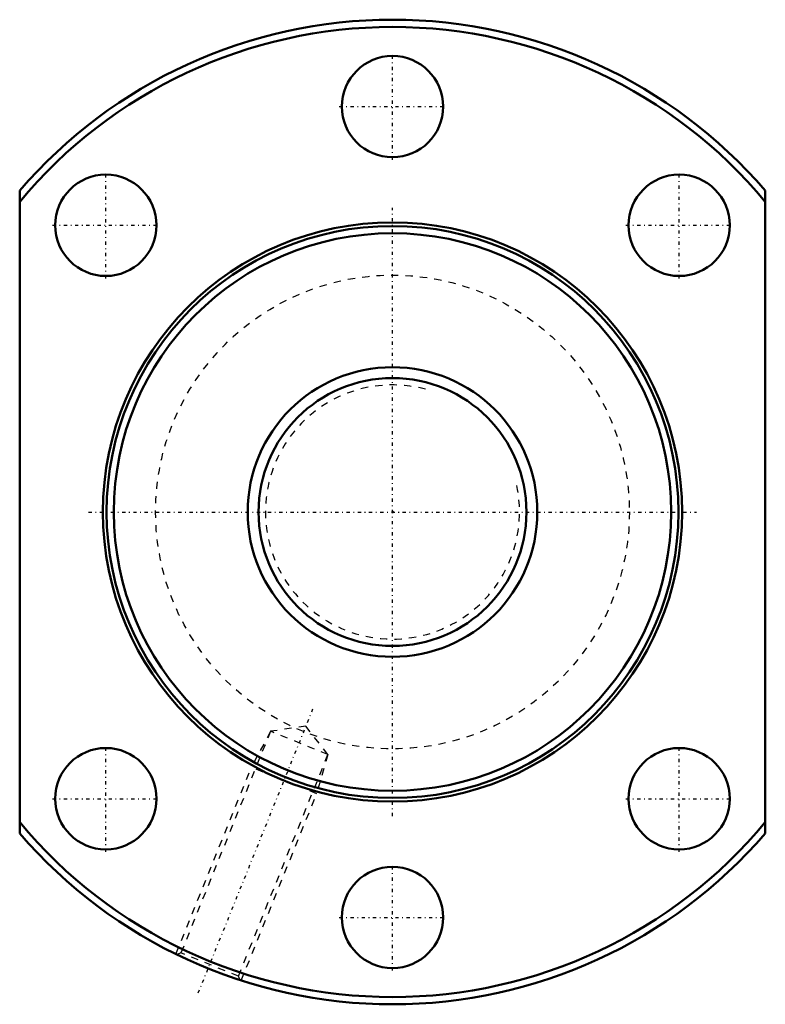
# Model space of a CAD drawing. Header units: millimetres. Extents: x -52 to 52, y -68 to 68.
import ezdxf

# ---------------------------------------------------------------- set-up
doc = ezdxf.new("R2010")
doc.units = ezdxf.units.MM
doc.linetypes.add('Center', pattern=[1.5, 0.45, -0.5, 0.05, -0.5])
doc.linetypes.add('Dashed', pattern=[2, 1, -1])
for name, color, linetype, lineweight in [('2d ConnectionPoints', 7, 'Continuous', 50), ('AM_0', 7, 'Continuous', 50), ('AM_5', 3, 'Continuous', 25), ('AM_7', 7, 'Center', 25), ('AM_9', 6, 'Dashed', 25)]:
    doc.layers.add(name, color=color, linetype=linetype, lineweight=lineweight)

# ---------------------------------------------------------------- blocks, each defined once
blk = doc.blocks.new('1_NRR000SBK4040_5_6Nut_0_in_SBK4040_5_6RRG0_166LC0_0000__2')
at = {"layer": 'AM_0'}
for p, q in [((-51.5, -44.4), (-51.5, 44.4)), ((51.5, 44.4), (51.5, -44.4))]:
    blk.add_line(p, q, dxfattribs=at)
for centre, radius in [((0, 56), 7), ((-39.6, 39.6), 7), ((39.6, 39.6), 7), ((0, 0), 40), ((0, 0), 39.5), ((0, 0), 38.5), ((-39.6, -39.6), 7), ((39.6, -39.6), 7), ((0, -56), 7)]:
    blk.add_circle(centre, radius, dxfattribs=at)
for radius, start, end in [(68, 40.7686, 139.2314), (67, 39.7666, 140.2334), (67, 219.7666, 320.2334), (68, 220.7686, 319.2314)]:
    blk.add_arc((0, 0), radius, start, end, dxfattribs=at)
at = {"layer": 'AM_5', "linetype": 'Dashed'}
for p, q in [((-16.86, -30.29), (-19.49, -35.27)), ((-8.92, -33.5), (-10.47, -38.91)), ((-29.92, -61.06), (-19.49, -35.27)), ((-10.47, -38.91), (-19.49, -35.27)), ((-20.9, -64.71), (-10.47, -38.91))]:
    blk.add_line(p, q, dxfattribs=at)
at = {"layer": 'AM_7'}
for p, q in [((0, 48.65), (0, 63.35)), ((-7.35, 56), (7.35, 56)), ((-39.6, 32.25), (-39.6, 46.95)), ((39.6, 32.25), (39.6, 46.95)), ((0, -42), (0, 42)), ((-46.95, 39.6), (-32.25, 39.6)), ((32.25, 39.6), (46.95, 39.6)), ((-42, 0), (42, 0)), ((-26.83, -66.42), (-10.8, -26.74)), ((-39.6, -46.95), (-39.6, -32.25)), ((39.6, -46.95), (39.6, -32.25)), ((-46.95, -39.6), (-32.25, -39.6)), ((32.25, -39.6), (46.95, -39.6)), ((0, -63.35), (0, -48.65)), ((-7.35, -56), (7.35, -56))]:
    blk.add_line(p, q, dxfattribs=at)
at = {"layer": 'AM_9'}
for p, q in [((-11.96, -29.6), (-16.86, -30.29)), ((-8.92, -33.5), (-11.96, -29.6)), ((-16.86, -30.29), (-29.23, -60.91)), ((-8.92, -33.5), (-16.86, -30.29)), ((-21.28, -64.11), (-8.92, -33.5)), ((-29.23, -60.91), (-29.76, -61.13)), ((-21.28, -64.11), (-29.23, -60.91)), ((-21.05, -64.66), (-21.28, -64.11))]:
    blk.add_line(p, q, dxfattribs=at)
blk.add_circle((0, 0), 32.72, dxfattribs=at)
blk = doc.blocks.new('2_NRR000SBK4040_5_60Shaft_0_in_SBK4040_5_6RRG0_166LC0_0000__2')
at = {"layer": 'AM_0'}
for radius in [20, 18.5]:
    blk.add_circle((0, 0), radius, dxfattribs=at)
at = {"layer": 'AM_5', "linetype": 'Dashed'}
blk.add_arc((0, 0), 17.55, 75, 15, dxfattribs=at)

msp = doc.modelspace()

# ---------------------------------------------------------------- linework, layer by layer
at = {"layer": '2d ConnectionPoints'}
msp.add_point((0, 0), dxfattribs=at)

# ---------------------------------------------------------------- block references
for name in ['1_NRR000SBK4040_5_6Nut_0_in_SBK4040_5_6RRG0_166LC0_0000__2', '2_NRR000SBK4040_5_60Shaft_0_in_SBK4040_5_6RRG0_166LC0_0000__2']:
    msp.add_blockref(name, (0, 0))

doc.saveas('drawing.dxf')
